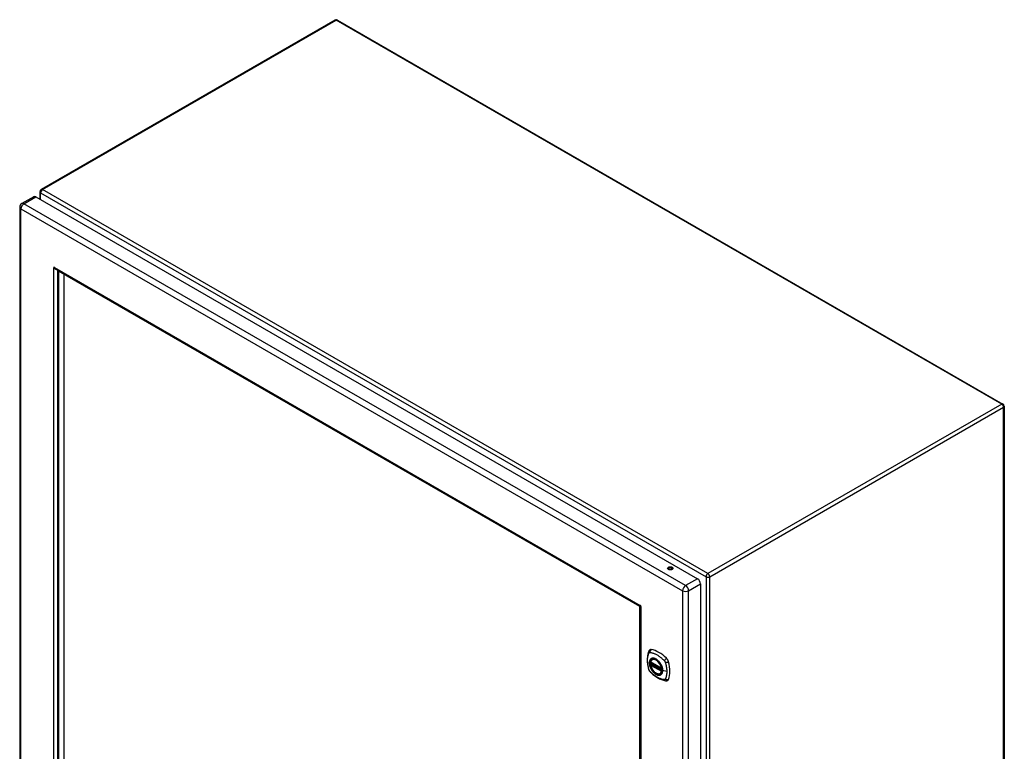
# Model space of a CAD drawing. Header units: inches. Extents: x 209.1 to 246.6, y 69.9 to 125.6.
# Tile 2 of 2: x 209.1 to 246.6, y 97.7 to 125.6. Entities that reach past the tile are written whole.
import ezdxf

# ---------------------------------------------------------------- set-up
doc = ezdxf.new("R2010")
doc.units = ezdxf.units.IN
doc.header["$MEASUREMENT"] = 0
doc.layers.add('Visible Edges(ANSI)', color=7, linetype='Continuous', lineweight=25)
doc.layers.add('Visible Tangent Edges(ANSI)', color=7, linetype='Continuous', lineweight=25)

msp = doc.modelspace()

# ---------------------------------------------------------------- linework, layer by layer
at = {"layer": 'Visible Edges(ANSI)'}
for p, q in [((221.131, 125.58), (209.957, 119.129)), ((221.23, 125.58), (246.545, 110.964)), ((209.675, 118.855), (209.223, 118.594)), ((209.755, 118.847), (234.926, 104.315)), ((209.907, 119.043), (209.907, 118.759)), ((209.143, 118.455), (209.143, 84.586)), ((210.442, 116.144), (210.467, 116.158)), ((210.516, 116.096), (232.734, 103.269)), ((210.582, 116.051), (210.582, 85.412)), ((210.624, 116.02), (210.624, 85.395)), ((232.726, 103.259), (210.624, 116.02)), ((210.819, 115.907), (210.819, 85.508)), ((246.595, 110.878), (246.595, 76.747)), ((235.039, 104.118), (235.039, 70.249)), ((232.726, 72.635), (232.726, 103.259)), ((232.739, 103.261), (232.739, 72.503)), ((232.755, 103.293), (232.755, 103.29)), ((232.768, 103.268), (232.77, 103.267)), ((233.145, 101.138), (233.559, 100.899)), ((233.202, 101.242), (233.212, 101.248)), ((233.145, 101.043), (233.159, 101.051)), ((233.165, 101.062), (233.164, 101.065)), ((233.17, 101.077), (233.211, 101.1)), ((233.515, 100.7), (233.525, 100.706))]:
    msp.add_line(p, q, dxfattribs=at)
at = {"layer": 'Visible Edges(ANSI)', "flags": 128}
for points in [[(210.446, 116.139), (210.446, 116.139), (210.446, 116.139), (210.446, 116.139), (210.446, 116.139), (210.446, 116.14), (210.445, 116.14), (210.445, 116.14), (210.445, 116.14), (210.445, 116.141), (210.445, 116.141), (210.444, 116.141), (210.444, 116.141), (210.444, 116.142), (210.444, 116.142), (210.443, 116.142), (210.443, 116.143), (210.443, 116.143), (210.443, 116.143), (210.443, 116.143), (210.442, 116.144), (210.442, 116.144), (210.442, 116.144), (210.442, 116.144), (210.442, 116.144)], [(210.535, 116.085), (210.531, 116.086), (210.528, 116.088), (210.524, 116.089), (210.52, 116.091), (210.516, 116.092), (210.512, 116.094), (210.508, 116.096), (210.504, 116.097), (210.5, 116.099), (210.496, 116.101), (210.492, 116.103), (210.488, 116.106), (210.484, 116.108), (210.48, 116.11), (210.477, 116.113), (210.473, 116.115), (210.469, 116.118), (210.466, 116.121), (210.462, 116.124), (210.459, 116.126), (210.456, 116.129), (210.452, 116.132), (210.449, 116.136), (210.446, 116.139)], [(210.467, 116.158), (210.467, 116.158), (210.467, 116.158), (210.467, 116.158), (210.467, 116.158), (210.467, 116.157), (210.467, 116.157), (210.467, 116.157), (210.467, 116.157), (210.468, 116.156), (210.468, 116.156), (210.468, 116.156), (210.468, 116.155), (210.468, 116.155), (210.468, 116.155), (210.468, 116.154), (210.469, 116.154), (210.469, 116.154), (210.469, 116.153), (210.469, 116.153), (210.469, 116.153), (210.469, 116.153), (210.469, 116.152), (210.469, 116.152), (210.469, 116.152)], [(210.469, 116.152), (210.471, 116.149), (210.472, 116.146), (210.473, 116.143), (210.475, 116.14), (210.476, 116.138), (210.478, 116.135), (210.48, 116.132), (210.481, 116.13), (210.483, 116.127), (210.485, 116.124), (210.487, 116.122), (210.489, 116.12), (210.491, 116.117), (210.493, 116.115), (210.495, 116.113), (210.497, 116.111), (210.499, 116.109), (210.502, 116.107), (210.504, 116.105), (210.506, 116.103), (210.509, 116.101), (210.511, 116.099), (210.514, 116.098), (210.516, 116.096)], [(232.755, 103.29), (232.753, 103.286), (232.751, 103.283), (232.749, 103.28), (232.747, 103.277), (232.745, 103.275), (232.743, 103.273), (232.741, 103.271), (232.74, 103.27), (232.738, 103.269), (232.737, 103.269), (232.736, 103.268), (232.735, 103.268), (232.734, 103.269), (232.733, 103.27), (232.733, 103.271), (232.733, 103.272), (232.733, 103.274), (232.733, 103.276), (232.734, 103.278), (232.734, 103.281), (232.736, 103.284), (232.737, 103.287), (232.739, 103.29), (232.74, 103.294)], [(232.764, 103.254), (232.76, 103.254), (232.756, 103.254), (232.752, 103.255), (232.749, 103.255), (232.747, 103.256), (232.744, 103.256), (232.743, 103.257), (232.741, 103.258), (232.74, 103.259), (232.739, 103.26), (232.739, 103.261), (232.739, 103.262), (232.739, 103.263), (232.74, 103.263), (232.741, 103.264), (232.742, 103.265), (232.744, 103.266), (232.747, 103.267), (232.749, 103.267), (232.752, 103.268), (232.756, 103.268), (232.759, 103.268), (232.763, 103.268), (232.768, 103.268)], [(232.74, 103.294), (232.741, 103.294), (232.741, 103.294), (232.741, 103.294), (232.741, 103.294), (232.741, 103.294), (232.741, 103.295), (232.741, 103.295), (232.741, 103.295), (232.741, 103.295), (232.741, 103.295), (232.742, 103.295), (232.742, 103.296), (232.742, 103.296), (232.742, 103.296), (232.742, 103.296), (232.742, 103.296), (232.742, 103.296), (232.742, 103.297), (232.743, 103.297), (232.743, 103.297), (232.743, 103.297), (232.743, 103.297), (232.743, 103.297), (232.743, 103.297)], [(232.751, 103.296), (232.749, 103.294), (232.748, 103.292), (232.747, 103.291), (232.747, 103.291)], [(232.764, 103.261), (232.765, 103.261), (232.766, 103.261), (232.768, 103.261), (232.77, 103.262)], [(232.768, 103.255), (232.767, 103.255), (232.767, 103.254), (232.767, 103.254), (232.767, 103.254), (232.767, 103.254), (232.767, 103.254), (232.767, 103.254), (232.766, 103.254), (232.766, 103.254), (232.766, 103.254), (232.766, 103.254), (232.766, 103.254), (232.765, 103.254), (232.765, 103.254), (232.765, 103.254), (232.765, 103.254), (232.765, 103.254), (232.764, 103.254), (232.764, 103.254), (232.764, 103.254), (232.764, 103.254), (232.764, 103.254), (232.764, 103.254), (232.764, 103.254)], [(233.068, 101.552), (233.06, 101.53), (233.054, 101.511), (233.048, 101.492), (233.044, 101.473), (233.039, 101.455), (233.035, 101.435), (233.028, 101.395), (233.022, 101.355), (233.018, 101.313), (233.016, 101.271), (233.015, 101.228), (233.016, 101.184), (233.018, 101.14), (233.022, 101.096), (233.028, 101.051), (233.034, 101.006), (233.043, 100.96), (233.053, 100.914), (233.058, 100.891), (233.061, 100.88), (233.065, 100.866)], [(233.106, 101.608), (233.093, 101.594), (233.082, 101.58), (233.074, 101.566), (233.068, 101.552)], [(233.14, 101.151), (233.144, 101.166), (233.149, 101.18), (233.155, 101.193), (233.163, 101.205), (233.171, 101.216), (233.18, 101.226), (233.19, 101.235), (233.202, 101.242)], [(233.454, 101.162), (233.473, 101.14), (233.491, 101.116), (233.507, 101.092), (233.523, 101.066), (233.537, 101.04), (233.55, 101.013), (233.562, 100.986), (233.572, 100.959)], [(233.065, 100.866), (233.069, 100.852), (233.074, 100.839), (233.08, 100.827), (233.087, 100.814), (233.094, 100.802), (233.102, 100.791), (233.111, 100.78), (233.12, 100.77)], [(233.12, 100.77), (233.13, 100.76), (233.139, 100.75), (233.157, 100.734), (233.191, 100.703), (233.226, 100.673), (233.262, 100.645), (233.298, 100.618), (233.335, 100.592), (233.372, 100.568), (233.409, 100.546), (233.447, 100.525), (233.484, 100.506), (233.522, 100.488), (233.56, 100.473), (233.599, 100.459), (233.637, 100.447), (233.675, 100.438), (233.694, 100.433), (233.705, 100.431), (233.716, 100.43)], [(233.515, 100.7), (233.503, 100.694), (233.491, 100.69), (233.478, 100.687), (233.465, 100.685), (233.451, 100.684), (233.437, 100.685), (233.423, 100.687), (233.409, 100.691), (233.394, 100.695), (233.38, 100.701), (233.365, 100.708), (233.35, 100.716), (233.336, 100.725), (233.321, 100.735), (233.307, 100.747), (233.293, 100.759), (233.279, 100.772), (233.265, 100.786), (233.252, 100.8), (233.24, 100.816), (233.227, 100.832), (233.216, 100.848), (233.205, 100.865), (233.195, 100.883), (233.185, 100.901), (233.176, 100.919), (233.168, 100.938), (233.16, 100.956), (233.154, 100.975), (233.148, 100.993), (233.143, 101.012), (233.139, 101.03)], [(233.159, 101.051), (233.162, 101.053), (233.164, 101.056), (233.165, 101.059), (233.165, 101.062)], [(233.716, 100.43), (233.731, 100.428), (233.748, 100.428), (233.765, 100.43), (233.783, 100.434)]]:
    msp.add_lwpolyline(points, dxfattribs=at)
at = {"layer": 'Visible Edges(ANSI)'}
for centre, radius, start, end in [((221.18, 125.494), 0.099, 60, 120), ((210.006, 119.043), 0.099, 120, 180), ((209.304, 118.455), 0.161, 120, 180), ((246.496, 110.878), 0.099, 0, 60), ((233.151, 101.148), 0.0118, 166.5554, 240), ((233.151, 101.033), 0.0118, 120, 190.611), ((233.176, 101.066), 0.0118, 120, 187.8283), ((233.565, 100.909), 0.0118, 240, 282.6344)]:
    msp.add_arc(centre, radius, start, end, dxfattribs=at)
for centre, major_axis, start_param, end_param in [((209.755, 118.715), (-0.081, 0.139), 5.497787, 6.283185), ((210.457, 116.147), (-0.0125, 0.0217), 4.90668, 7.659691), ((210.618, 116.031), (0.025, -0.0433), 3.754468, 3.926991), ((233.89, 104.653), (-0.101, 0), 3.63511, 5.789668), ((234.926, 104.183), (0.08, -0.139), 0.785398, 2.356194), ((232.753, 103.274), (-0.0125, 0.0217), 3.335883, 6.088895), ((232.732, 103.263), (-0.025, 0.0433), 4.515869, 4.908909), ((233.205, 101.462), (-0.089, 0.153), 5.825423, 6.408181), ((233.456, 100.465), (-0.64, 1.108), 5.170151, 5.825423), ((233.351, 100.967), (0.157, -0.273), 2.363977, 7.060801), ((233.707, 101.172), (0.089, -0.153), 1.113034, 2.028558), ((232.969, 101.309), (-0.64, 1.108), 3.599355, 4.254627), ((233.707, 100.593), (0.089, -0.153), 6.158189, 6.740947)]:
    msp.add_ellipse(centre, major_axis=major_axis, ratio=0.57735, start_param=start_param, end_param=end_param, dxfattribs=at)
for centre, major_axis in [((233.89, 104.708), (0.102, 0)), ((233.348, 100.965), (-0.16, 0.277))]:
    msp.add_ellipse(centre, major_axis=major_axis, ratio=0.57735, dxfattribs=at)
at = {"layer": 'Visible Tangent Edges(ANSI)'}
for p, q in [((210.006, 119.124), (221.18, 125.575)), ((246.496, 110.959), (221.18, 125.575)), ((235.322, 104.508), (210.006, 119.124)), ((209.304, 118.586), (209.755, 118.847)), ((209.936, 119.003), (235.252, 104.387)), ((209.936, 118.742), (209.936, 119.003)), ((209.19, 118.389), (234.36, 103.857)), ((209.19, 84.52), (209.19, 118.389)), ((234.474, 104.054), (209.304, 118.586)), ((210.442, 85.318), (210.442, 116.144)), ((210.469, 116.153), (210.446, 116.139)), ((210.467, 116.158), (232.743, 103.297)), ((210.582, 116.058), (210.582, 85.386)), ((246.496, 110.959), (235.322, 104.508)), ((235.392, 104.387), (246.566, 110.838)), ((246.566, 76.707), (246.566, 110.838)), ((233.836, 104.659), (233.805, 104.677)), ((234.926, 104.315), (234.474, 104.054)), ((234.588, 103.857), (235.039, 104.118)), ((235.252, 104.387), (235.252, 70.256)), ((235.392, 70.256), (235.392, 104.387)), ((234.36, 103.857), (234.36, 69.988)), ((234.588, 69.988), (234.588, 103.857)), ((232.746, 103.297), (232.74, 103.294)), ((232.769, 103.257), (232.764, 103.254)), ((232.768, 103.255), (232.768, 72.429)), ((233.557, 100.905), (233.143, 101.144)), ((233.143, 101.028), (233.557, 100.789)), ((233.151, 101.042), (233.162, 101.049)), ((233.565, 100.803), (233.151, 101.042)), ((233.162, 101.049), (233.572, 100.812)), ((233.574, 100.829), (233.171, 101.062)), ((233.176, 101.076), (233.214, 101.098)), ((233.573, 100.847), (233.176, 101.076)), ((233.572, 100.807), (233.565, 100.803)), ((233.756, 100.779), (233.599, 100.819))]:
    msp.add_line(p, q, dxfattribs=at)
at = {"layer": 'Visible Tangent Edges(ANSI)', "flags": 128}
for points in [[(233.078, 101.486), (233.079, 101.488), (233.08, 101.489), (233.081, 101.491), (233.082, 101.492), (233.084, 101.494), (233.085, 101.495), (233.086, 101.497), (233.087, 101.498), (233.089, 101.499), (233.09, 101.5), (233.092, 101.501), (233.093, 101.502), (233.095, 101.503), (233.096, 101.504), (233.098, 101.504), (233.1, 101.505), (233.102, 101.505), (233.103, 101.506), (233.105, 101.506), (233.107, 101.507), (233.109, 101.507), (233.111, 101.507), (233.113, 101.507), (233.115, 101.507)], [(233.115, 101.507), (233.138, 101.505), (233.16, 101.5), (233.183, 101.496), (233.205, 101.49), (233.228, 101.483), (233.251, 101.476), (233.274, 101.467), (233.297, 101.458), (233.32, 101.448), (233.344, 101.437), (233.367, 101.425), (233.39, 101.412), (233.414, 101.398), (233.437, 101.383), (233.46, 101.367), (233.483, 101.351), (233.506, 101.333), (233.529, 101.315), (233.552, 101.296), (233.574, 101.277), (233.596, 101.257), (233.619, 101.236), (233.64, 101.215), (233.664, 101.19)], [(233.078, 100.851), (233.069, 100.884), (233.061, 100.914), (233.055, 100.944), (233.048, 100.973), (233.043, 101.003), (233.038, 101.032), (233.034, 101.061), (233.031, 101.089), (233.028, 101.118), (233.027, 101.146), (233.025, 101.173), (233.025, 101.2), (233.025, 101.227), (233.027, 101.253), (233.028, 101.279), (233.031, 101.304), (233.034, 101.329), (233.038, 101.353), (233.043, 101.376), (233.048, 101.399), (233.055, 101.422), (233.061, 101.443), (233.069, 101.464), (233.078, 101.486)], [(233.152, 101.262), (233.143, 101.254), (233.135, 101.245), (233.127, 101.235), (233.12, 101.224), (233.114, 101.213), (233.109, 101.2), (233.104, 101.187), (233.101, 101.173), (233.098, 101.158), (233.096, 101.143), (233.095, 101.127), (233.094, 101.11), (233.095, 101.093), (233.096, 101.075), (233.098, 101.058), (233.101, 101.039), (233.105, 101.021), (233.109, 101.002), (233.114, 100.984), (233.121, 100.965), (233.127, 100.946), (233.135, 100.927), (233.143, 100.909), (233.152, 100.89)], [(233.596, 100.821), (233.59, 100.763), (233.573, 100.714), (233.546, 100.676), (233.509, 100.653), (233.465, 100.643), (233.416, 100.648), (233.363, 100.668), (233.31, 100.702), (233.258, 100.747), (233.21, 100.803), (233.169, 100.865), (233.136, 100.933), (233.113, 101.002), (233.1, 101.069), (233.099, 101.131), (233.109, 101.186), (233.13, 101.231), (233.161, 101.263), (233.2, 101.282), (233.246, 101.286), (233.297, 101.275), (233.351, 101.25), (233.404, 101.212), (233.454, 101.162)], [(233.185, 101.281), (233.184, 101.281), (233.182, 101.28), (233.181, 101.279), (233.179, 101.279), (233.178, 101.278), (233.176, 101.277), (233.175, 101.277), (233.174, 101.276), (233.172, 101.275), (233.171, 101.275), (233.169, 101.274), (233.168, 101.273), (233.166, 101.272), (233.165, 101.271), (233.164, 101.271), (233.162, 101.27), (233.161, 101.269), (233.16, 101.268), (233.158, 101.267), (233.157, 101.266), (233.156, 101.265), (233.155, 101.264), (233.153, 101.263), (233.152, 101.262)], [(233.507, 101.095), (233.496, 101.112), (233.484, 101.129), (233.471, 101.145), (233.459, 101.16), (233.445, 101.175), (233.432, 101.189), (233.418, 101.202), (233.404, 101.215), (233.39, 101.226), (233.376, 101.237), (233.361, 101.247), (233.346, 101.256), (233.332, 101.264), (233.317, 101.271), (233.303, 101.276), (233.289, 101.281), (233.274, 101.285), (233.261, 101.288), (233.247, 101.289), (233.234, 101.29), (233.221, 101.289), (233.209, 101.288), (233.197, 101.285), (233.185, 101.281)], [(233.664, 101.19), (233.665, 101.189), (233.666, 101.187), (233.667, 101.186), (233.668, 101.185), (233.669, 101.184), (233.67, 101.183), (233.671, 101.182), (233.672, 101.18), (233.673, 101.179), (233.674, 101.178), (233.675, 101.177), (233.675, 101.176), (233.676, 101.174), (233.677, 101.173), (233.678, 101.172), (233.679, 101.171), (233.68, 101.169), (233.681, 101.168), (233.682, 101.167), (233.682, 101.165), (233.683, 101.164), (233.684, 101.163), (233.685, 101.161), (233.686, 101.16)], [(233.686, 101.16), (233.686, 101.159), (233.687, 101.157), (233.688, 101.156), (233.689, 101.155), (233.689, 101.153), (233.69, 101.152), (233.691, 101.151), (233.691, 101.149), (233.692, 101.148), (233.693, 101.146), (233.693, 101.145), (233.694, 101.144), (233.694, 101.142), (233.695, 101.141), (233.696, 101.139), (233.696, 101.138), (233.697, 101.137), (233.697, 101.135), (233.698, 101.134), (233.698, 101.132), (233.699, 101.131), (233.699, 101.13), (233.7, 101.128), (233.7, 101.127)], [(233.7, 101.127), (233.706, 101.109), (233.71, 101.094), (233.714, 101.079), (233.718, 101.064), (233.721, 101.049), (233.725, 101.035), (233.728, 101.02), (233.731, 101.005), (233.734, 100.991), (233.737, 100.976), (233.739, 100.961), (233.742, 100.947), (233.744, 100.933), (233.746, 100.918), (233.748, 100.904), (233.749, 100.89), (233.751, 100.875), (233.752, 100.861), (233.753, 100.847), (233.754, 100.834), (233.755, 100.82), (233.755, 100.806), (233.756, 100.792), (233.756, 100.779)], [(233.115, 100.788), (233.113, 100.791), (233.111, 100.793), (233.109, 100.795), (233.107, 100.798), (233.105, 100.8), (233.103, 100.803), (233.102, 100.805), (233.1, 100.808), (233.098, 100.81), (233.097, 100.813), (233.095, 100.815), (233.093, 100.818), (233.092, 100.821), (233.09, 100.823), (233.089, 100.826), (233.088, 100.829), (233.086, 100.832), (233.085, 100.835), (233.084, 100.837), (233.082, 100.84), (233.081, 100.843), (233.08, 100.846), (233.079, 100.849), (233.078, 100.851)], [(233.664, 100.471), (233.64, 100.474), (233.619, 100.478), (233.596, 100.483), (233.574, 100.489), (233.552, 100.495), (233.529, 100.503), (233.506, 100.512), (233.483, 100.521), (233.46, 100.531), (233.437, 100.543), (233.414, 100.555), (233.39, 100.568), (233.367, 100.582), (233.344, 100.597), (233.32, 100.612), (233.297, 100.629), (233.274, 100.646), (233.251, 100.664), (233.228, 100.682), (233.205, 100.702), (233.183, 100.722), (233.16, 100.742), (233.138, 100.764), (233.115, 100.788)], [(233.152, 100.89), (233.153, 100.888), (233.155, 100.886), (233.156, 100.883), (233.157, 100.881), (233.158, 100.878), (233.16, 100.876), (233.161, 100.873), (233.162, 100.871), (233.164, 100.868), (233.165, 100.866), (233.166, 100.864), (233.168, 100.861), (233.169, 100.859), (233.171, 100.856), (233.172, 100.854), (233.174, 100.852), (233.175, 100.849), (233.176, 100.847), (233.178, 100.845), (233.179, 100.842), (233.181, 100.84), (233.182, 100.838), (233.184, 100.835), (233.185, 100.833)], [(233.159, 101.051), (233.159, 101.051), (233.159, 101.051), (233.159, 101.051), (233.159, 101.051), (233.159, 101.051), (233.159, 101.051), (233.159, 101.051), (233.159, 101.051), (233.159, 101.051), (233.159, 101.051), (233.159, 101.051), (233.159, 101.051), (233.159, 101.051), (233.159, 101.051), (233.159, 101.051), (233.159, 101.051), (233.159, 101.051), (233.159, 101.051), (233.159, 101.051), (233.159, 101.051), (233.159, 101.051), (233.159, 101.051), (233.159, 101.051), (233.159, 101.051)], [(233.159, 101.051), (233.159, 101.051), (233.159, 101.051), (233.159, 101.051), (233.159, 101.05), (233.159, 101.05), (233.159, 101.05), (233.159, 101.05), (233.159, 101.05), (233.159, 101.05), (233.159, 101.05), (233.159, 101.05), (233.159, 101.05), (233.159, 101.05), (233.159, 101.05), (233.16, 101.05), (233.16, 101.05), (233.16, 101.05), (233.16, 101.05), (233.16, 101.05), (233.16, 101.05), (233.16, 101.05), (233.161, 101.05), (233.161, 101.049), (233.161, 101.049)], [(233.161, 101.049), (233.161, 101.049), (233.161, 101.049), (233.161, 101.049), (233.161, 101.049), (233.161, 101.049), (233.161, 101.049), (233.161, 101.049), (233.161, 101.049), (233.162, 101.049), (233.162, 101.049), (233.162, 101.049), (233.162, 101.049), (233.162, 101.049), (233.162, 101.049), (233.162, 101.049), (233.162, 101.049), (233.162, 101.049), (233.162, 101.049), (233.162, 101.049), (233.162, 101.049), (233.162, 101.049), (233.162, 101.049), (233.162, 101.049), (233.162, 101.049)], [(233.165, 101.064), (233.165, 101.064), (233.165, 101.064), (233.165, 101.064), (233.165, 101.064), (233.165, 101.064), (233.165, 101.063), (233.165, 101.063), (233.165, 101.063), (233.165, 101.063), (233.165, 101.063), (233.165, 101.063), (233.165, 101.063), (233.165, 101.063), (233.165, 101.063), (233.165, 101.063), (233.165, 101.063), (233.165, 101.063), (233.165, 101.063), (233.165, 101.063), (233.165, 101.063), (233.165, 101.063), (233.165, 101.062), (233.165, 101.062), (233.165, 101.062)], [(233.168, 101.063), (233.168, 101.063), (233.167, 101.063), (233.167, 101.063), (233.167, 101.063), (233.167, 101.063), (233.167, 101.063), (233.167, 101.064), (233.166, 101.064), (233.166, 101.064), (233.166, 101.064), (233.166, 101.064), (233.166, 101.064), (233.166, 101.064), (233.166, 101.064), (233.165, 101.064), (233.165, 101.064), (233.165, 101.064), (233.165, 101.064), (233.165, 101.064), (233.165, 101.064), (233.165, 101.064), (233.165, 101.064), (233.165, 101.064), (233.165, 101.064)], [(233.171, 101.062), (233.171, 101.062), (233.17, 101.062), (233.17, 101.062), (233.17, 101.062), (233.17, 101.062), (233.17, 101.062), (233.17, 101.062), (233.17, 101.062), (233.17, 101.062), (233.169, 101.062), (233.169, 101.062), (233.169, 101.062), (233.169, 101.062), (233.169, 101.063), (233.169, 101.063), (233.169, 101.063), (233.169, 101.063), (233.169, 101.063), (233.168, 101.063), (233.168, 101.063), (233.168, 101.063), (233.168, 101.063), (233.168, 101.063), (233.168, 101.063)], [(233.185, 100.833), (233.197, 100.816), (233.209, 100.8), (233.221, 100.784), (233.234, 100.768), (233.247, 100.754), (233.261, 100.74), (233.275, 100.726), (233.289, 100.714), (233.303, 100.702), (233.317, 100.692), (233.332, 100.682), (233.346, 100.673), (233.361, 100.665), (233.376, 100.658), (233.39, 100.652), (233.404, 100.647), (233.418, 100.644), (233.432, 100.641), (233.446, 100.639), (233.459, 100.639), (233.472, 100.639), (233.484, 100.641), (233.496, 100.643), (233.507, 100.647)], [(233.54, 101.038), (233.539, 101.04), (233.538, 101.043), (233.537, 101.045), (233.535, 101.048), (233.534, 101.05), (233.533, 101.053), (233.531, 101.055), (233.53, 101.057), (233.529, 101.06), (233.527, 101.062), (233.526, 101.065), (233.524, 101.067), (233.523, 101.07), (233.522, 101.072), (233.52, 101.074), (233.519, 101.077), (233.517, 101.079), (233.516, 101.081), (233.515, 101.084), (233.513, 101.086), (233.512, 101.088), (233.51, 101.091), (233.509, 101.093), (233.507, 101.095)], [(233.599, 100.819), (233.599, 100.827), (233.598, 100.836), (233.598, 100.844), (233.597, 100.853), (233.596, 100.862), (233.595, 100.871), (233.594, 100.88), (233.592, 100.889), (233.59, 100.898), (233.588, 100.908), (233.586, 100.917), (233.584, 100.926), (233.581, 100.935), (233.578, 100.945), (233.575, 100.954), (233.572, 100.963), (233.569, 100.973), (233.565, 100.982), (233.562, 100.992), (233.558, 101.001), (233.554, 101.01), (233.549, 101.02), (233.545, 101.029), (233.54, 101.038)], [(233.54, 100.666), (233.545, 100.67), (233.549, 100.674), (233.554, 100.679), (233.558, 100.683), (233.562, 100.688), (233.565, 100.693), (233.569, 100.699), (233.572, 100.704), (233.575, 100.71), (233.578, 100.716), (233.581, 100.722), (233.584, 100.728), (233.586, 100.735), (233.588, 100.742), (233.59, 100.749), (233.592, 100.756), (233.594, 100.763), (233.595, 100.771), (233.596, 100.778), (233.597, 100.786), (233.598, 100.794), (233.598, 100.802), (233.599, 100.81), (233.599, 100.819)], [(233.572, 100.959), (233.574, 100.953), (233.575, 100.947), (233.577, 100.941), (233.579, 100.935), (233.581, 100.929), (233.582, 100.923), (233.584, 100.917), (233.585, 100.911), (233.586, 100.905), (233.588, 100.9), (233.589, 100.894), (233.59, 100.888), (233.591, 100.882), (233.592, 100.876), (233.592, 100.871), (233.593, 100.865), (233.594, 100.859), (233.594, 100.854), (233.595, 100.848), (233.595, 100.843), (233.596, 100.837), (233.596, 100.832), (233.596, 100.826), (233.596, 100.821)], [(233.756, 100.779), (233.756, 100.765), (233.755, 100.752), (233.755, 100.739), (233.754, 100.726), (233.753, 100.713), (233.752, 100.7), (233.751, 100.687), (233.749, 100.675), (233.748, 100.662), (233.746, 100.65), (233.744, 100.638), (233.742, 100.626), (233.739, 100.614), (233.737, 100.602), (233.734, 100.591), (233.731, 100.579), (233.728, 100.568), (233.725, 100.557), (233.721, 100.546), (233.718, 100.535), (233.714, 100.524), (233.71, 100.514), (233.706, 100.504), (233.7, 100.492)], [(233.507, 100.647), (233.509, 100.648), (233.51, 100.648), (233.512, 100.649), (233.513, 100.649), (233.515, 100.65), (233.516, 100.651), (233.517, 100.652), (233.519, 100.652), (233.52, 100.653), (233.522, 100.654), (233.523, 100.655), (233.524, 100.655), (233.526, 100.656), (233.527, 100.657), (233.529, 100.658), (233.53, 100.659), (233.531, 100.66), (233.533, 100.66), (233.534, 100.661), (233.535, 100.662), (233.537, 100.663), (233.538, 100.664), (233.539, 100.665), (233.54, 100.666)], [(233.7, 100.492), (233.699, 100.49), (233.698, 100.489), (233.697, 100.487), (233.696, 100.486), (233.695, 100.484), (233.694, 100.483), (233.693, 100.482), (233.691, 100.48), (233.69, 100.479), (233.689, 100.478), (233.687, 100.477), (233.686, 100.476), (233.684, 100.475), (233.682, 100.475), (233.681, 100.474), (233.679, 100.473), (233.677, 100.473), (233.676, 100.472), (233.674, 100.472), (233.672, 100.472), (233.67, 100.471), (233.668, 100.471), (233.666, 100.471), (233.664, 100.471)]]:
    msp.add_lwpolyline(points, dxfattribs=at)
at = {"layer": 'Visible Tangent Edges(ANSI)'}
for centre, major_axis, ratio, start_param, end_param in [((221.18, 125.494), (-0.0495, 0.0857), 0.57735, 5.497787, 6.283185), ((221.18, 125.494), (0.0495, 0.0857), 0.57735, 0, 0.785398), ((210.006, 119.043), (0.0495, 0.0857), 0.57735, 0.785398, 2.356194), ((210.006, 119.043), (-0.0495, 0.0857), 0.57735, 5.497787, 6.283185), ((210.006, 119.043), (-0.099, 0), 0.57735, 0, 0.785398), ((209.304, 118.455), (-0.161, 0), 0.57735, 0, 0.785398), ((209.304, 118.455), (-0.08, -0.139), 0.57735, 3.926991, 5.497787), ((209.304, 118.455), (-0.08, 0.139), 0.57735, 5.497787, 6.283185), ((246.496, 110.878), (0.0495, 0.0857), 0.57735, 0, 0.785398), ((246.496, 110.878), (0.0495, -0.0857), 0.57735, 0.785398, 2.356194), ((246.496, 110.878), (0.099, 0), 0.57735, 5.497787, 6.283185), ((235.322, 104.427), (-0.0495, -0.0857), 0.57735, 3.926991, 5.497787), ((235.322, 104.427), (0.0495, -0.0857), 0.57735, 0.785398, 2.356194), ((235.322, 104.427), (0.099, 0), 0.57735, 3.926991, 5.497787), ((234.474, 103.923), (0.081, 0.139), 0.57735, 0.785398, 2.356194), ((234.474, 103.923), (-0.161, 0), 0.57735, 0.785398, 2.356194), ((234.474, 103.923), (-0.081, 0.139), 0.57735, 3.926991, 5.497787), ((233.178, 101.509), (-0.11, 0.042), 0.704518, 0, 0.765179), ((233.205, 101.525), (-0.027, -0.115), 0.753705, 3.902663, 5.039934), ((233.35, 100.966), (-0.173, 0.3), 0.57735, 5.055237, 10.652726), ((233.151, 101.148), (-0.0115, 0.0027), 0.697177, 0, 0.936254), ((233.35, 100.966), (-0.151, 0.261), 0.57735, 4.164956, 6.830618), ((233.151, 101.148), (-0.0059, -0.0102), 0.57735, 5.497787, 6.283185), ((233.358, 100.971), (-0.156, 0.271), 0.57735, 6.166197, 6.283185), ((233.735, 101.219), (-0.0787, -0.088), 0.341266, 4.200572, 5.337843), ((233.761, 101.173), (0.116, 0.024), 0.341266, 4.086935, 5.224206), ((233.178, 100.898), (-0.114, -0.032), 0.390453, 0, 0.392125), ((233.205, 100.852), (-0.0849, -0.0822), 0.390453, 5.89106, 6.283185), ((233.151, 101.033), (-0.0116, -0.0022), 0.424984, 0, 0.691657), ((233.151, 101.033), (-0.0059, -0.0102), 0.57735, 3.926991, 5.497787), ((233.35, 100.966), (0.151, -0.261), 0.57735, 4.164956, 6.830618), ((233.151, 101.033), (-0.0059, 0.0102), 0.57735, 5.497787, 6.283185), ((233.153, 101.061), (0.0018, -0.0117), 0.983841, 0.332621, 1.648576), ((233.16, 101.06), (0.0039, 0.0112), 0.653911, 3.808835, 5.235416), ((233.162, 101.058), (0.0059, 0.0102), 0.57735, 3.926991, 5.335914), ((233.176, 101.066), (-0.0117, -0.0016), 0.470841, 0, 0.203742), ((233.176, 101.066), (-0.0059, -0.0102), 0.57735, 3.926991, 5.351326), ((233.176, 101.066), (-0.0059, 0.0102), 0.57735, 5.497787, 6.283185), ((233.565, 100.909), (-0.0059, -0.0102), 0.57735, 5.497787, 6.283185), ((233.565, 100.909), (-0.0116, -0.0022), 0.424984, 0.691657, 1.603666), ((233.565, 100.794), (0.0059, 0.0102), 0.57735, 0.785398, 2.356194), ((233.565, 100.794), (0.0115, -0.0027), 0.697177, 4.077847, 5.160757), ((233.565, 100.794), (0.0059, -0.0102), 0.57735, 1.624298, 2.356194), ((233.601, 100.821), (-0.00492, 0), 0.57735, 0.141897, 1.156289), ((233.358, 100.971), (0.156, -0.271), 0.57735, 0, 0.116988), ((233.735, 100.546), (-0.019, -0.117), 0.704518, 5.518007, 6.283185), ((233.761, 100.562), (0.113, -0.035), 0.753705, 4.384844, 5.522115)]:
    msp.add_ellipse(centre, major_axis=major_axis, ratio=ratio, start_param=start_param, end_param=end_param, dxfattribs=at)
for centre, major_axis in [((233.351, 100.967), (0.171, -0.296)), ((233.348, 100.965), (-0.163, 0.282)), ((233.348, 100.965), (0.162, -0.281))]:
    msp.add_ellipse(centre, major_axis=major_axis, ratio=0.57735, dxfattribs=at)

doc.saveas('drawing.dxf')
